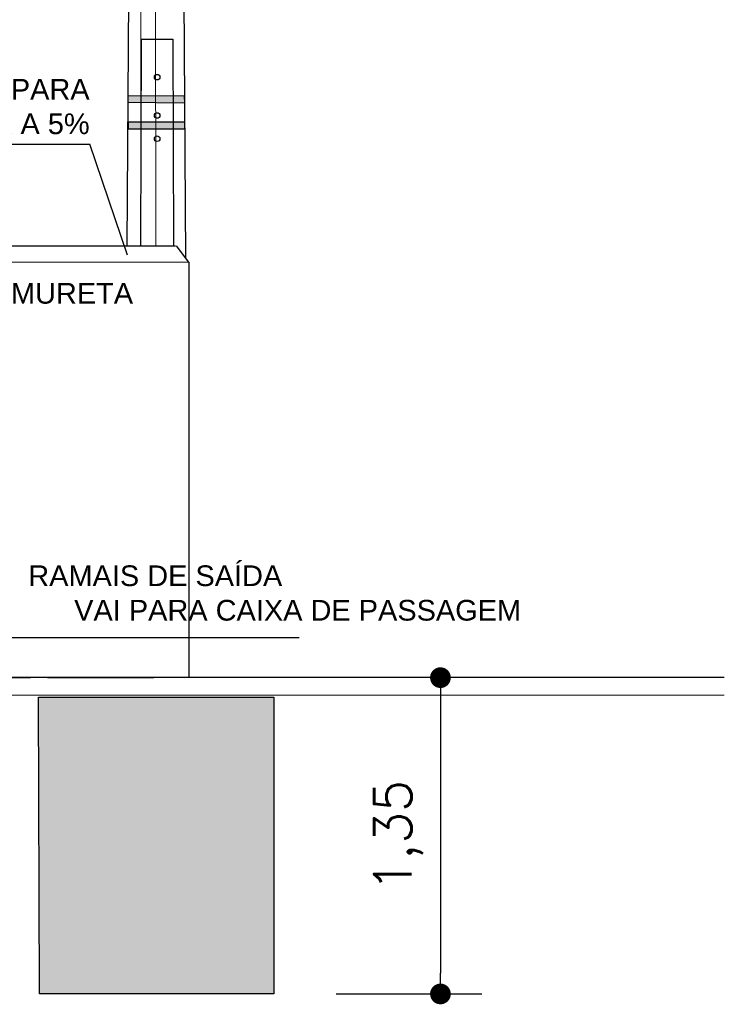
# Model space of a CAD drawing. Header units: metres. Extents: x -81 to 1042, y -541 to 334.
# Tile 37 of 130: x 313.82 to 317.23, y 130.23 to 134.98. Entities that reach past the tile are written whole.
import ezdxf

# ---------------------------------------------------------------- set-up
doc = ezdxf.new("R2010")
doc.units = ezdxf.units.M
doc.layers.add('TEXTO', color=140, linetype='Continuous', lineweight=25)
doc.layers.add('TEXTO PRANCHA', color=7, linetype='Continuous')
doc.styles.add('ROMANS', font='arial.ttf', dxfattribs={"height": 15})
doc.styles.get("Standard").update_dxf_attribs({"font": 'txt.shx'})
doc.dimstyles.new('Cota_100', dxfattribs={"dimscale": 0.1, "dimtxt": 1.8, "dimasz": 1, "dimexe": 2, "dimexo": 3, "dimgap": 0.98, "dimtad": 1, "dimzin": 12, "dimtxsty": 'Standard', "dimblk": 'DOT', "dimcen": 4, "dimdle": 4, "dimclrt": 2, "dimadec": 0, "dimazin": 3, "dimtfac": 1, "dimtmove": 2, "dimatfit": 2, "dimldrblk": 'DOT', "dimfxl": 1, "dimarcsym": 0})

# ---------------------------------------------------------------- blocks, each defined once
blk = doc.blocks.new('_DOT')
at = {"color": 0, "linetype": 'ByBlock', "lineweight": -2}
blk.add_line((-0.5, 0), (-1, 0), dxfattribs=at)
at = {"color": 0, "linetype": 'ByBlock', "const_width": 0.5}
blk.add_lwpolyline([(-0.25, 0, 1), (0.25, 0, 1)], format="xyb", close=True, dxfattribs=at)
blk = doc.blocks.new('*D32')
at = {"color": 0, "lineweight": -2, "transparency": 16777216}
for p, q in [((316.1561, 131.8064), (316.0561, 131.8064)), ((315.8561, 131.7064), (315.8561, 130.3784)), ((315.3519, 130.2784), (316.0561, 130.2784))]:
    blk.add_line(p, q, dxfattribs=at)
at = {"layer": 'Defpoints', "color": 0, "transparency": 16777216}
for p in [(315.8561, 131.8064), (315.0519, 130.2784), (315.8561, 130.2784)]:
    blk.add_point(p, dxfattribs=at)
at = {"color": 0, "lineweight": -2, "transparency": 16777216, "xscale": 0.1, "yscale": 0.1, "zscale": 0.1}
for p, rotation in [((315.8561, 131.8064), 90), ((315.8561, 130.2784), 270)]:
    blk.add_blockref('_DOT', p, dxfattribs=dict(at, rotation=rotation))
at = {"color": 2, "transparency": 16777216, "insert": (315.6531, 131.0424), "char_height": 0.18, "attachment_point": 5, "rotation": 90}
blk.add_mtext('1,35', dxfattribs=at)

msp = doc.modelspace()

# ---------------------------------------------------------------- hatches: boundary and pattern name
h = msp.add_hatch(color=256)
h.paths.add_polyline_path([(314.3478, 134.4914), (314.3476, 134.4571), (314.6205, 134.4571), (314.6203, 134.4914)])
h.paths.add_polyline_path([(314.6194, 134.6183), (314.6196, 134.5821), (314.3485, 134.5841), (314.3487, 134.6164)])
h = msp.add_hatch()
h.set_pattern_fill('AR-SAND', color=256, scale=0.0009, style=0)
h.set_pattern_definition([(37.5, (-207.11617, -429.701868), (-0.0014400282, 0.0440471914), [0, -0.0347472, 0, -0.038862, 0, -0.0371475]), (7.5, (-207.11617, -429.70187), (0.0404570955, 0.064514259), [0, -0.0187452, 0, -0.0313182, 0, -0.0120015]), (327.5, (-207.14429, -429.701868), (0.0711893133, 0.0001293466), [0, -0.01143, 0, -0.041148, 0, -0.053721]), (317.5, (-207.14429, -429.70187), (0.0687200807, 0.020063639), [0, -0.005715, 0, -0.0269748, 0, -0.030861])])
h.paths.add_polyline_path([(313.9153, 131.7123), (315.0519, 131.7123), (315.0519, 130.2784), (313.9196, 130.2784)])

# ---------------------------------------------------------------- linework, layer by layer
for p, q in [((314.3435, 133.8925), (314.3778, 138.8812)), ((314.5906, 138.8812), (314.6249, 133.8346)), ((314.4092, 133.8925), (314.4122, 134.891)), ((314.4122, 134.891), (314.5632, 134.891)), ((314.5632, 134.891), (314.5672, 133.8925)), ((314.3485, 134.5841), (314.3487, 134.6164)), ((314.3487, 134.6164), (314.6194, 134.6183)), ((314.6194, 134.6183), (314.6196, 134.5821)), ((314.6196, 134.5821), (314.3485, 134.5841)), ((314.3478, 134.4914), (314.3476, 134.4571)), ((314.3478, 134.4914), (314.6203, 134.4914)), ((314.6203, 134.4914), (314.6205, 134.4571)), ((314.3476, 134.4571), (314.6205, 134.4571)), ((313.1831, 134.3838), (314.1637, 134.3838)), ((314.3458, 133.8469), (314.1637, 134.3838)), ((312.9601, 133.8925), (314.5766, 133.8925)), ((314.641, 133.8129), (314.582, 133.8925)), ((314.641, 133.8129), (314.641, 131.8064)), ((315.1737, 131.9991), (313.7808, 131.9991)), ((317.2266, 131.8064), (308.9699, 131.8064)), ((313.9153, 131.7123), (315.0519, 131.7123)), ((313.9196, 130.2784), (313.9153, 131.7123)), ((315.0519, 131.7123), (315.0519, 130.2784)), ((315.0519, 130.2784), (313.9196, 130.2784))]:
    msp.add_line(p, q)
at = {"lineweight": 20}
for p, q in [((314.641, 133.8129), (312.901, 133.8129)), ((313.9596, 131.8064), (314.4929, 131.8064)), ((308.9699, 131.721), (317.2266, 131.721))]:
    msp.add_line(p, q, dxfattribs=at)
at = {"lineweight": 25}
for p, q in [((309.3233, 131.8064), (313.8767, 131.8064)), ((313.9596, 131.8064), (314.4725, 131.8064))]:
    msp.add_line(p, q, dxfattribs=at)
for centre in [(314.4882, 134.7074), (314.4882, 134.5219), (314.4882, 134.4098)]:
    msp.add_circle(centre, 0.0134)
at = {"layer": 'TEXTO', "color": 5, "lineweight": 20}
msp.add_lwpolyline([(314.4115, 137.8156), (314.4092, 133.8925), (314.4822, 133.8925), (314.4772, 137.8155)], dxfattribs=at)

# ---------------------------------------------------------------- texts
at = {"layer": 'TEXTO PRANCHA', "lineweight": 20, "char_height": 0.1, "attachment_point": 3, "style": 'ROMANS'}
for s, insert, width in [('COBERTURA PARA CHUVA A 5%', (314.1623, 134.6987), 1.762414), ('MURETA ', (314.3721, 133.7131), 1.762414), ('\\pql;RAMAIS DE SAÍDA\\P\\pq*;VAI PARA CAIXA DE PASSAGEM', (316.2456, 132.3487), 2.379584)]:
    msp.add_mtext(s, dxfattribs=dict(at, insert=insert, width=width))

# ---------------------------------------------------------------- dimensions: what is measured, and where the dimension line sits
dim = msp.add_linear_dim(base=(315.8561, 130.2784), p1=(315.8561, 131.8064), p2=(315.0519, 130.2784), angle=90, text='1,35', dimstyle='Cota_100')
dim.commit()
dim.dimension.update_dxf_attribs({"geometry": '*D32', "text_midpoint": (315.6531, 131.0424)})

doc.saveas('drawing.dxf')
